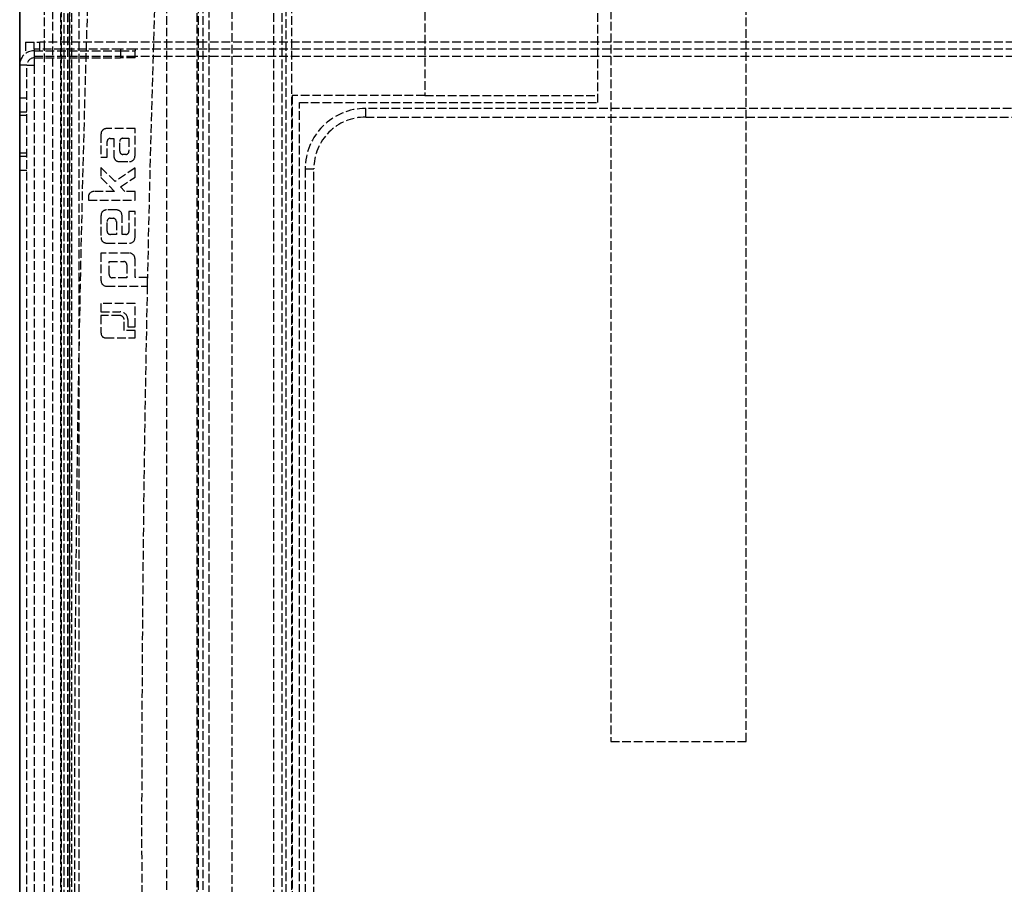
# Model space of a CAD drawing. Header units: millimetres. Extents: x 0 to 348, y -3 to 488.
# Tile 8 of 10: x 0 to 171, y 165 to 315. Entities that reach past the tile are written whole.
import ezdxf

# ---------------------------------------------------------------- set-up
doc = ezdxf.new("R2010")
doc.units = ezdxf.units.MM
doc.header["$LTSCALE"] = 10
doc.linetypes.add('ALLCAD_Strich', pattern=[0.2, 0.15, -0.05])
doc.layers.add('BESCH_KONT_sich_schn_grun_2d', color=10, linetype='Continuous')
doc.layers.add('BESCH_KONT_sich_schn_seit_2d', color=160, linetype='Continuous')

msp = doc.modelspace()

# ---------------------------------------------------------------- linework, layer by layer
at = {"layer": 'BESCH_KONT_sich_schn_grun_2d', "linetype": 'ALLCAD_Strich'}
for p, q in [((7.64, 488), (7.64, 46.44)), ((8.34, 46.44), (8.34, 488)), ((8.6, 488), (8.6, 45.1)), ((9, 488), (9, 0)), ((25.5, 0), (25.5, 488)), ((47.2, 6), (47.2, 432.5)), ((102.5, 432.5), (102.5, 189.75)), ((126, 189.75), (126, 432.5)), ((4.25, 343.25), (4.25, 311)), ((5.75, 311), (5.75, 343.25)), ((7.14, 46.44), (7.14, 344.75)), ((7.14, 46.44), (7.14, 344.75)), ((7.25, 45.33), (7.25, 344.75)), ((8.71, 45.46), (8.71, 344.75)), ((10.3, 45.48), (10.3, 344.75)), ((30.99, 0), (30.99, 344.75)), ((31.84, 0), (31.84, 344.75)), ((32.79, 344.75), (32.79, 40)), ((36.87, 39.04), (36.87, 344.75)), ((44.05, 2.5), (44.05, 344.75)), ((45.49, 2.5), (45.49, 344.75)), ((46.2, 3.5), (46.2, 344.75)), ((30.75, 28.49), (30.75, 321.51)), ((70.25, 322.25), (70.25, 301.75)), ((100.25, 300.5), (100.25, 322.25)), ((1, 311), (1, 309)), ((1, 311), (3.5, 311)), ((2.5, 309.75), (2.5, 311)), ((3.5, 309.5), (3.5, 311)), ((342.5, 311), (3.5, 311)), ((4.25, 311), (4.25, 6.75)), ((5.75, 6.75), (5.75, 311)), ((2.5, 309.75), (2.5, 309.5)), ((17.5, 309.75), (2.5, 309.75)), ((2.5, 309.5), (2.5, 308.25)), ((2.5, 309.5), (17.5, 309.5)), ((20, 309.75), (17.5, 309.75)), ((17.5, 309.75), (17.5, 309.5)), ((17.5, 309.5), (17.5, 308.25)), ((17.5, 309.5), (20, 309.5)), ((342.5, 309.75), (20, 309.75)), ((20, 309.75), (20, 309.5)), ((20, 308.25), (20, 309.5)), ((20, 308.5), (2.5, 308.5)), ((2.5, 308.25), (2.5, 307)), ((2.5, 308.25), (17.5, 308.25)), ((20, 308.25), (17.5, 308.25)), ((342.5, 308.5), (20, 308.5)), ((1.25, 307), (0, 307)), ((0, 3), (0, 307)), ((1.25, 307), (2.5, 307)), ((1.25, 3), (1.25, 307)), ((2.5, 307), (2.5, 3)), ((1.25, 301.25), (0, 301.25)), ((70.25, 301.75), (47.25, 301.75)), ((47.25, 301.75), (47.25, 48.25)), ((70.25, 301.75), (100.25, 301.75)), ((1.25, 298.83), (0, 298.83)), ((48.5, 49.5), (48.5, 300.5)), ((48.5, 300.5), (100.25, 300.5)), ((288, 299.5), (60, 299.5)), ((60, 298), (60, 299.5)), ((1.25, 298.25), (0, 298.25)), ((60, 298), (288, 298)), ((20, 296), (15.05, 296)), ((20, 291.23), (20, 296)), ((14.1, 295.05), (14.1, 291.04)), ((15.16, 291.04), (15.16, 293.75)), ((15.69, 294.28), (16.34, 294.28)), ((16.34, 294.28), (16.34, 291.21)), ((17.35, 292.06), (17.35, 293.78)), ((17.89, 294.32), (18.94, 294.32)), ((18.94, 294.32), (18.94, 292.07)), ((1.25, 291.75), (0, 291.75)), ((1.25, 291.17), (0, 291.17)), ((14.1, 291.04), (15.16, 291.04)), ((17.27, 290.28), (19.05, 290.28)), ((18.39, 291.52), (17.9, 291.52)), ((1.25, 288.75), (0, 288.75)), ((14.1, 289.25), (14.1, 287.53)), ((16.55, 286.8), (14.1, 289.25)), ((20, 289.21), (16.55, 286.8)), ((20, 287.6), (20, 289.21)), ((49.5, 289), (49.5, 61)), ((49.5, 289), (51, 289)), ((51, 61), (51, 289)), ((14.1, 287.53), (16.45, 285.09)), ((17.47, 285.88), (20, 287.6)), ((18.25, 285.09), (17.47, 285.88)), ((11.91, 284.15), (11.91, 283.61)), ((11.91, 283.61), (20, 283.61)), ((16.45, 285.09), (12.86, 285.09)), ((20, 285.09), (18.25, 285.09)), ((20, 283.61), (20, 285.09)), ((16.78, 281.9), (15.06, 281.9)), ((14.1, 280.95), (14.1, 277.1)), ((15.71, 280.45), (16.21, 280.45)), ((17.75, 277.65), (17.75, 280.93)), ((18.94, 281.65), (18.94, 278.18)), ((20, 281.65), (18.94, 281.65)), ((20, 277.1), (20, 281.65)), ((15.16, 278.21), (15.16, 279.9)), ((16.76, 279.9), (16.76, 277.65)), ((16.76, 277.65), (15.72, 277.65)), ((18.41, 277.65), (17.75, 277.65)), ((15.06, 276.15), (19.04, 276.15)), ((18.98, 274.42), (14.1, 274.42)), ((14.1, 274.42), (14.1, 269.63)), ((20, 270.17), (20, 273.4)), ((15.49, 270.68), (15.49, 272.93)), ((15.49, 272.93), (18.04, 272.93)), ((18.59, 272.39), (18.59, 270.14)), ((18.59, 270.14), (16.04, 270.14)), ((22.15, 270.17), (20, 270.17)), ((22.15, 268.68), (22.15, 270.17)), ((15.06, 268.68), (22.15, 268.68)), ((14.1, 265.69), (14.1, 264.24)), ((20, 265.69), (14.1, 265.69)), ((20, 261.64), (20, 265.69)), ((14.1, 264.24), (17.4, 264.24)), ((14.1, 263.58), (14.1, 260.5)), ((17.4, 263.58), (14.1, 263.58)), ((18.11, 261.01), (18.11, 262.87)), ((18.74, 262.89), (18.74, 261.64)), ((18.74, 261.64), (20, 261.64)), ((14.88, 259.72), (20, 259.72)), ((20, 261.01), (18.11, 261.01)), ((20, 259.72), (20, 261.01)), ((102.5, 189.75), (126, 189.75))]:
    msp.add_line(p, q, dxfattribs=at)
for centre, radius, start, end in [((4539.11, 175), 4529.61, 178.10157, 181.89843), ((2.5, 307), 2.5, 90, 180), ((2.5, 307), 1.25, 90, 180), ((60, 289), 10.5, 90, 180), ((60, 289), 9, 90, 180), ((15.05, 295.05), 0.95, 89.9965, 180), ((15.69, 293.75), 0.529, 90, 180), ((17.89, 293.78), 0.54, 90, 180), ((17.9, 292.06), 0.545, 180, 270), ((18.39, 292.07), 0.552, 270, 0), ((17.27, 291.21), 0.935, 180.0057, 270.1538), ((19.04, 291.23), 0.954, 270.1538, 0), ((12.86, 284.15), 0.946, 90, 180), ((15.06, 280.95), 0.951, 90, 180), ((16.78, 280.93), 0.964, 0, 90), ((15.71, 279.9), 0.553, 90, 180), ((16.21, 279.9), 0.548, 0, 90), ((15.06, 277.1), 0.952, 180, 270), ((15.72, 278.21), 0.561, 180, 270), ((18.41, 278.18), 0.533, 270, 0), ((19.04, 277.1), 0.96, 270, 0), ((18.98, 273.4), 1.02, 0, 90), ((18.04, 272.39), 0.549, 359.9926, 90), ((16.04, 270.68), 0.546, 179.9926, 270), ((15.06, 269.63), 0.952, 180, 270), ((17.4, 262.89), 1.35, 0.0306, 90), ((17.4, 262.87), 0.712, 0.0259, 90), ((14.88, 260.5), 0.775, 180, 269.9965)]:
    msp.add_arc(centre, radius, start, end, dxfattribs=at)
msp.add_open_spline([(23.43, 318.77), (20.38, 222.96), (20.38, 127.05), (23.43, 31.23)], degree=3, dxfattribs=at)
at = {"layer": 'BESCH_KONT_sich_schn_seit_2d', "linetype": 'ALLCAD_Strich'}
for p, q in [((0, 0, 49.5), (0, 488, 49.5)), ((0, 45.48, 69.09), (0, 488, 69.09)), ((0, 45.46, 68.32), (0, 488, 68.32)), ((0, 45.33, 64.09), (0, 488, 64.09)), ((0, 46.44, 51.6), (0, 488, 51.6)), ((0, 488, 51.09), (0, 46.44, 51.09)), ((0, 0, 18.34), (0, 488, 18.34)), ((0, 488, 51.61), (0, 45.1, 51.61)), ((0, 0, 67.37), (0, 488, 67.37)), ((0, 433.75, 33.98), (0, 40, 33.98)), ((0, 0, 61.39), (0, 433.75, 61.39)), ((0, 2.5, 26.94), (0, 433.75, 26.94)), ((0, 39.04, 28.86), (0, 433.75, 28.86)), ((0, 2.5, 25.42), (0, 433.75, 25.42)), ((0, 3.5, 22.09), (0, 432.5, 22.09)), ((0, 6, 20.84), (0, 432.5, 20.84)), ((0, 6.75, 436.64), (0, 343.25, 436.64)), ((0, 343.25, 435.14), (0, 6.75, 435.14)), ((0, 343.25, 408.57), (0, 6.75, 408.57)), ((0, 301.75, 66.84), (0, 322.25, 66.84)), ((0, 28.49, 68.09), (0, 321.51, 68.09)), ((0, 81.5, 14), (0, 320.5, 14)), ((0, 189.75, 7.29), (0, 320.5, 7.29)), ((0, 311, 449.59), (0, 309, 449.59)), ((0, 311, 447.3), (0, 311, 449.59)), ((0, 309.75, 447.3), (0, 311, 447.3)), ((0, 311, 461.3), (0, 309, 461.3)), ((0, 311, 461.3), (0, 311, 449.59)), ((0, 311, 446.3), (0, 311, 447.3)), ((0, 309.5, 463.8), (0, 311, 463.8)), ((0, 311, 461.3), (0, 311, 463.8)), ((0, 311, 449.8), (0, 309.75, 449.8)), ((0, 309.75, 447.3), (0, 309.5, 447.3)), ((0, 309.75, 447.3), (0, 309.75, 446.3)), ((0, 309.75, 463.8), (0, 309.75, 449.8)), ((0, 309.75, 449.8), (0, 309.75, 447.3)), ((0, 309.75, 449.8), (0, 308.25, 449.8)), ((0, 309.5, 447.3), (0, 307, 447.3)), ((0, 309.5, 489.8), (0, 307, 489.8)), ((0, 309.5, 463.59), (0, 309.5, 489.8)), ((0, 308.25, 487.3), (0, 309.5, 487.3)), ((0, 309, 461.3), (0, 309, 449.59)), ((0, 308.5, 445.05), (0, 308.5, 443.8)), ((0, 308.5, 445.05), (0, 307, 445.05)), ((0, 307, 443.8), (0, 308.5, 443.8)), ((0, 308.25, 489.8), (0, 308.25, 447.3)), ((0, 307, 489.8), (0, 307, 447.3)), ((0, 307, 446.3), (0, 307, 443.8)), ((0, 307, 447.3), (0, 307, 446.3)), ((0, 307, 446.3), (0, 3, 446.3)), ((0, 3, 443.8), (0, 307, 443.8)), ((0, 3, 489.8), (0, 307, 489.8)), ((0, 307, 445.05), (0, 3, 445.05)), ((0, 305, 443.8), (0, 305, 445.05)), ((0, 305, 446.3), (0, 305, 445.05)), ((0, 305, 461.3), (0, 305, 446.3)), ((0, 300.37, 463.8), (0, 302.5, 463.8)), ((0, 301.75, 68.09), (0, 301.75, 22.09)), ((0, 300.5, 22.09), (0, 300.5, 68.09)), ((0, 289.63, 463.8), (0, 300.37, 463.8)), ((0, 298.25, 473.12), (0, 298.25, 480)), ((0, 289, 426.64), (0, 298, 426.64)), ((0, 298, 426.64), (0, 298, 435.14)), ((0, 295.05, 444.2), (0, 296, 444.2)), ((0, 296, 444.2), (0, 296, 443.8)), ((0, 296, 444.2), (0, 296, 443.8)), ((0, 296, 445.05), (0, 296, 445.45)), ((0, 295.05, 445.45), (0, 296, 445.45)), ((0, 296, 445.05), (0, 296, 445.45)), ((0, 296, 444.2), (0, 296, 443.8)), ((0, 296, 445.05), (0, 296, 445.45)), ((0, 295.05, 444.2), (0, 291.04, 444.2)), ((0, 295.05, 444.2), (0, 295.05, 443.8)), ((0, 295.05, 445.45), (0, 291.04, 445.45)), ((0, 295.05, 445.05), (0, 295.05, 445.45)), ((0, 294.32, 444.2), (0, 294.32, 443.8)), ((0, 294.32, 445.05), (0, 294.32, 445.45)), ((0, 294.28, 445.05), (0, 294.28, 445.45)), ((0, 294.28, 444.2), (0, 294.28, 443.8)), ((0, 293.78, 444.2), (0, 293.78, 443.8)), ((0, 293.78, 445.05), (0, 293.78, 445.45)), ((0, 293.75, 445.05), (0, 293.75, 445.45)), ((0, 293.75, 444.2), (0, 293.75, 443.8)), ((0, 292.07, 445.05), (0, 292.07, 445.45)), ((0, 292.07, 444.2), (0, 292.07, 443.8)), ((0, 292.06, 444.2), (0, 292.06, 443.8)), ((0, 292.06, 445.05), (0, 292.06, 445.45)), ((0, 291.75, 480), (0, 291.75, 473.12)), ((0, 291.52, 444.2), (0, 291.52, 443.8)), ((0, 291.52, 445.05), (0, 291.52, 445.45)), ((0, 291.23, 444.2), (0, 291.23, 443.8)), ((0, 291.23, 445.05), (0, 291.23, 445.45)), ((0, 291.21, 444.2), (0, 291.21, 443.8)), ((0, 291.21, 445.05), (0, 291.21, 445.45)), ((0, 290.28, 444.2), (0, 291.04, 444.2)), ((0, 290.28, 445.45), (0, 291.04, 445.45)), ((0, 291.04, 445.05), (0, 291.04, 445.45)), ((0, 291.04, 444.2), (0, 291.04, 443.8)), ((0, 290.28, 444.2), (0, 290.28, 443.8)), ((0, 290.28, 445.05), (0, 290.28, 445.45)), ((0, 290.28, 444.2), (0, 290.28, 443.8)), ((0, 290.28, 445.05), (0, 290.28, 445.45)), ((0, 290.28, 444.2), (0, 290.28, 443.8)), ((0, 290.28, 445.05), (0, 290.28, 445.45)), ((0, 160.37, 463.8), (0, 289.63, 463.8)), ((0, 289.25, 444.2), (0, 287.53, 444.2)), ((0, 289.25, 444.2), (0, 289.25, 443.8)), ((0, 289.25, 445.45), (0, 287.53, 445.45)), ((0, 289.25, 445.05), (0, 289.25, 445.45)), ((0, 289.21, 445.05), (0, 289.21, 445.45)), ((0, 289.21, 444.2), (0, 289.21, 443.8)), ((0, 289, 435.14), (0, 289, 436.64)), ((0, 289, 435.14), (0, 289, 426.64)), ((0, 61, 426.64), (0, 289, 426.64)), ((0, 287.6, 445.05), (0, 287.6, 445.45)), ((0, 287.6, 444.2), (0, 287.6, 443.8)), ((0, 287.53, 444.2), (0, 285.09, 444.2)), ((0, 287.53, 444.2), (0, 287.53, 443.8)), ((0, 287.53, 445.45), (0, 285.09, 445.45)), ((0, 287.53, 445.05), (0, 287.53, 445.45)), ((0, 286.8, 445.05), (0, 286.8, 445.45)), ((0, 286.8, 444.2), (0, 286.8, 443.8)), ((0, 285.88, 445.05), (0, 285.88, 445.45)), ((0, 285.88, 444.2), (0, 285.88, 443.8)), ((0, 284.15, 444.2), (0, 285.09, 444.2)), ((0, 285.09, 444.2), (0, 285.09, 443.8)), ((0, 284.15, 445.45), (0, 285.09, 445.45)), ((0, 285.09, 445.05), (0, 285.09, 445.45)), ((0, 284.15, 444.2), (0, 283.61, 444.2)), ((0, 284.15, 444.2), (0, 284.15, 443.8)), ((0, 284.15, 445.45), (0, 283.61, 445.45)), ((0, 284.15, 445.05), (0, 284.15, 445.45)), ((0, 283.61, 444.2), (0, 283.61, 443.8)), ((0, 283.61, 445.05), (0, 283.61, 445.45)), ((0, 280.95, 444.2), (0, 281.9, 444.2)), ((0, 280.95, 445.45), (0, 281.9, 445.45)), ((0, 281.9, 445.05), (0, 281.9, 445.45)), ((0, 281.9, 444.2), (0, 281.9, 443.8)), ((0, 281.65, 444.2), (0, 281.65, 443.8)), ((0, 281.65, 445.05), (0, 281.65, 445.45)), ((0, 280.95, 444.2), (0, 277.1, 444.2)), ((0, 280.95, 445.45), (0, 277.1, 445.45)), ((0, 280.95, 445.05), (0, 280.95, 445.45)), ((0, 280.95, 444.2), (0, 280.95, 443.8)), ((0, 280.93, 444.2), (0, 280.93, 443.8)), ((0, 280.93, 445.05), (0, 280.93, 445.45)), ((0, 280.45, 444.2), (0, 280.45, 443.8)), ((0, 280.45, 445.05), (0, 280.45, 445.45)), ((0, 279.9, 444.2), (0, 279.9, 443.8)), ((0, 279.9, 444.2), (0, 279.9, 443.8)), ((0, 279.9, 445.05), (0, 279.9, 445.45)), ((0, 279.9, 445.05), (0, 279.9, 445.45)), ((0, 278.21, 445.05), (0, 278.21, 445.45)), ((0, 278.21, 444.2), (0, 278.21, 443.8)), ((0, 278.18, 444.2), (0, 278.18, 443.8)), ((0, 278.18, 445.05), (0, 278.18, 445.45)), ((0, 277.65, 445.05), (0, 277.65, 445.45)), ((0, 277.65, 444.2), (0, 277.65, 443.8)), ((0, 276.15, 444.2), (0, 277.1, 444.2)), ((0, 277.1, 444.2), (0, 277.1, 443.8)), ((0, 277.1, 445.05), (0, 277.1, 445.45)), ((0, 276.15, 445.45), (0, 277.1, 445.45)), ((0, 277.1, 445.05), (0, 277.1, 445.45)), ((0, 277.1, 444.2), (0, 277.1, 443.8)), ((0, 276.15, 445.05), (0, 276.15, 445.45)), ((0, 276.15, 444.2), (0, 276.15, 443.8)), ((0, 274.42, 444.2), (0, 269.63, 444.2)), ((0, 274.42, 444.2), (0, 274.42, 443.8)), ((0, 274.42, 445.05), (0, 274.42, 445.45)), ((0, 274.42, 445.45), (0, 269.63, 445.45)), ((0, 273.4, 444.2), (0, 273.4, 443.8)), ((0, 273.4, 445.05), (0, 273.4, 445.45)), ((0, 272.93, 444.2), (0, 272.93, 443.8)), ((0, 272.93, 445.05), (0, 272.93, 445.45)), ((0, 272.39, 445.05), (0, 272.39, 445.45)), ((0, 272.39, 444.2), (0, 272.39, 443.8)), ((0, 270.68, 444.2), (0, 270.68, 443.8)), ((0, 270.68, 445.05), (0, 270.68, 445.45)), ((0, 270.17, 445.05), (0, 270.17, 445.45)), ((0, 270.17, 444.2), (0, 270.17, 443.8)), ((0, 270.14, 444.2), (0, 270.14, 443.8)), ((0, 270.14, 445.05), (0, 270.14, 445.45)), ((0, 268.68, 444.2), (0, 269.63, 444.2)), ((0, 269.63, 444.2), (0, 269.63, 443.8)), ((0, 268.68, 445.45), (0, 269.63, 445.45)), ((0, 269.63, 445.05), (0, 269.63, 445.45)), ((0, 268.68, 444.2), (0, 268.68, 443.8)), ((0, 268.68, 445.05), (0, 268.68, 445.45)), ((0, 265.69, 444.2), (0, 264.24, 444.2)), ((0, 265.69, 444.2), (0, 265.69, 443.8)), ((0, 265.69, 444.2), (0, 265.69, 443.8)), ((0, 265.69, 445.05), (0, 265.69, 445.45)), ((0, 265.69, 445.45), (0, 264.24, 445.45)), ((0, 265.69, 445.05), (0, 265.69, 445.45)), ((0, 264.24, 444.2), (0, 263.58, 444.2)), ((0, 264.24, 444.2), (0, 264.24, 443.8)), ((0, 264.24, 445.45), (0, 263.58, 445.45)), ((0, 264.24, 445.05), (0, 264.24, 445.45)), ((0, 263.58, 444.2), (0, 260.5, 444.2)), ((0, 263.58, 444.2), (0, 263.58, 443.8)), ((0, 263.58, 445.45), (0, 260.5, 445.45)), ((0, 263.58, 445.05), (0, 263.58, 445.45)), ((0, 262.89, 445.05), (0, 262.89, 445.45)), ((0, 262.89, 444.2), (0, 262.89, 443.8)), ((0, 262.87, 444.2), (0, 262.87, 443.8)), ((0, 262.87, 445.05), (0, 262.87, 445.45)), ((0, 261.64, 444.2), (0, 261.64, 443.8)), ((0, 261.64, 444.2), (0, 261.64, 443.8)), ((0, 261.64, 445.05), (0, 261.64, 445.45)), ((0, 261.64, 445.05), (0, 261.64, 445.45)), ((0, 261.01, 444.2), (0, 261.01, 443.8)), ((0, 261.01, 445.05), (0, 261.01, 445.45)), ((0, 259.72, 444.2), (0, 260.5, 444.2)), ((0, 260.5, 444.2), (0, 260.5, 443.8)), ((0, 259.72, 445.45), (0, 260.5, 445.45)), ((0, 260.5, 445.05), (0, 260.5, 445.45)), ((0, 259.72, 444.2), (0, 259.72, 444.2)), ((0, 259.72, 445.05), (0, 259.72, 445.45)), ((0, 259.72, 445.45), (0, 259.72, 445.45)), ((0, 259.72, 445.05), (0, 259.72, 445.45)), ((0, 259.72, 444.2), (0, 259.72, 443.8)), ((0, 259.72, 444.2), (0, 259.72, 443.8)), ((0, 189.75, 14), (0, 189.75, 7.29)), ((0, 189.75, 20.84), (0, 189.75, 14))]:
    msp.add_line(p, q, dxfattribs=at)
at = {"layer": 'BESCH_KONT_sich_schn_seit_2d', "linetype": 'ALLCAD_Strich', "extrusion": (-1, 0, 0)}
for centre, radius, start, end in [((-308.5, 446.3), 2.5, 180, 270), ((-308.5, 446.3), 1.25, 180, 270), ((-299.75, 473.12), 1.5, 307.7997, 0), ((-290.25, 473.12), 1.5, 180, 232.2003)]:
    msp.add_arc(centre, radius, start, end, dxfattribs=at)
at = {"layer": 'BESCH_KONT_sich_schn_seit_2d', "linetype": 'ALLCAD_Strich', "extrusion": (1, 0, 0)}
for centre, radius, start, end in [((302.5, 461.3), 2.5, 0, 90), ((295, 467), 6.25, 127.7997, 52.2003), ((299.5, 435.14), 1.5, 90, 180), ((295, 480), 3.25, 0, 180)]:
    msp.add_arc(centre, radius, start, end, dxfattribs=at)
at = {"layer": 'BESCH_KONT_sich_schn_seit_2d', "linetype": 'ALLCAD_Strich'}
msp.add_open_spline([(0, 24.94, 390.57), (0, 124.94, 390.57), (0, 225.06, 390.57), (0, 325.06, 390.57)], degree=3, dxfattribs=at)
for points, knots in [([(0, 309.5, 463.59), (0, 309.5, 463.57), (0, 309.5, 463.56), (0, 309.49, 463.44), (0, 309.45, 463.3), (0, 309.35, 462.98), (0, 309.29, 462.79), (0, 309.17, 462.43), (0, 309.11, 462.21), (0, 309.02, 461.76), (0, 309, 461.52), (0, 309, 461.3)], [0.3822958, 0.3822958, 0.3822958, 0.3822958, 0.3951628, 0.3951628, 0.4626489, 0.4626489, 0.530135, 0.530135, 0.5966784, 0.5966784, 0.6632218, 0.6632218, 0.6632218, 0.6632218]), ([(0, 309, 449.59), (0, 309, 449.37), (0, 309.02, 449.13), (0, 309.11, 448.68), (0, 309.17, 448.47), (0, 309.29, 448.1), (0, 309.35, 447.91), (0, 309.45, 447.59), (0, 309.49, 447.46), (0, 309.5, 447.34), (0, 309.5, 447.32), (0, 309.5, 447.3)], [0.6632218, 0.6632218, 0.6632218, 0.6632218, 0.7297651, 0.7297651, 0.7963085, 0.7963085, 0.8637946, 0.8637946, 0.9312807, 0.9312807, 0.9441477, 0.9441477, 0.9441477, 0.9441477])]:
    msp.add_open_spline(points, degree=3, knots=knots, dxfattribs=at)

doc.saveas('drawing.dxf')
